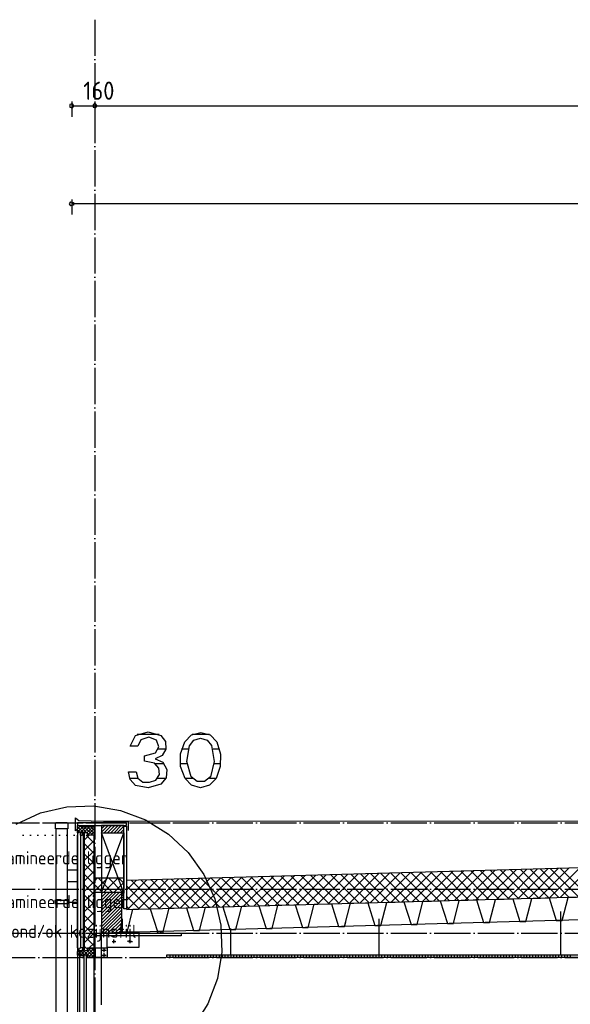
# Model space of a CAD drawing. Extents: x -37450 to 20409, y -12428 to 23550.
# Tile 11 of 55: x -31839 to -28043, y -2015 to 4772. Entities that reach past the tile are written whole.
import ezdxf

# ---------------------------------------------------------------- set-up
doc = ezdxf.new("R2010")
doc.units = 0
doc.header["$MEASUREMENT"] = 0
for name, pattern in [('DASHDOT', [300, 250, -25, 0, -25]), ('DASHED', [75, 50, -25]), ('DOT', [50, 0, -50])]:
    doc.linetypes.add(name, pattern=pattern)
doc.layers.add('LAYER01', color=7, linetype='CONTINUOUS')
doc.layers.add('LAYER107', color=2, linetype='DOT')
doc.styles.get("Standard").update_dxf_attribs({"font": 'isocp.shx'})

msp = doc.modelspace()

# ---------------------------------------------------------------- linework, layer by layer
at = {"layer": 'LAYER01', "color": 1, "linetype": 'DASHDOT'}
for p, q in [((-31320.5658, 4772.46895), (-31320.5658, -10757.59505)), ((-32582.25405, -764.12645), (-3736.12745, -764.12645)), ((-32582.25405, -1222.1264), (-3736.12745, -1222.1264)), ((-32582.25405, -1524.12615), (-3736.12745, -1524.12615)), ((-32582.25405, -1693.5932), (-3736.12745, -1693.5932))]:
    msp.add_line(p, q, dxfattribs=at)
at = {"layer": 'LAYER01', "color": 1, "linetype": 'Continuous'}
for p, q in [((-31480.5664, 4208.5926), (-31480.5664, 4103.5946)), ((-31320.5658, 4208.5926), (-31320.5658, 4103.5946)), ((-31475.9308, 4192.85925), (-31492.7002, 4187.4115)), ((-31492.7002, 4187.4115), (-31492.7002, 4169.77575)), ((-31492.7002, 4169.77575), (-31475.9308, 4164.3276)), ((-31465.567, 4178.59345), (-31475.9308, 4192.85925)), ((-31475.9308, 4164.3276), (-31465.567, 4178.59345)), ((-31465.567, 4178.59345), (-31465.567, 4178.59345)), ((-31315.9302, 4192.85925), (-31332.70265, 4187.4115)), ((-31332.70265, 4187.4115), (-31332.70265, 4169.77575)), ((-31332.70265, 4169.77575), (-31315.9302, 4164.3276)), ((-31305.5664, 4178.59345), (-31315.9302, 4192.85925)), ((-31315.9302, 4164.3276), (-31305.5664, 4178.59345)), ((-31305.5664, 4178.59345), (-31305.5664, 4178.59345)), ((-31694.3878, -695.71125), (-31513.6017, -653.6581)), ((-31513.6017, -653.6581), (-31328.0823, -647.6805)), ((-31328.0823, -647.6805), (-31144.96155, -678.0136)), ((-31144.96155, -678.0136), (-30971.2799, -743.48705)), ((-31863.4979, -772.2268), (-31694.3878, -695.71125)), ((-31455.2521, -819.5945), (-31455.2521, -729.5947)), ((-31455.2521, -729.5947), (-31431.25305, -748.5937)), ((-30971.2799, -743.48705), (-30813.70545, -841.58715)), ((-31510.5652, -764.12645), (-31590.567, -764.12645)), ((-31590.567, -805.4695), (-31590.567, -7333.4694)), ((-31510.5652, -805.4695), (-31510.5652, -7333.4694)), ((-31445.2545, -811.59305), (-31455.2521, -819.5945)), ((-31103.25315, -764.5941), (-31439.56605, -764.5941)), ((-31439.56605, -764.5941), (-31439.56605, -782.5935)), ((-31439.56605, -782.5935), (-31103.25315, -782.5935)), ((-31439.56605, -782.5935), (-31409.56725, -782.5935)), ((-31439.56605, -832.59365), (-31439.56605, -782.5935)), ((-31431.25305, -748.5937), (-31092.25465, -757.5947)), ((-31409.56725, -782.5935), (-31409.56725, -791.59445)), ((-31409.56725, -791.59445), (-31351.56555, -791.59445)), ((-31351.56555, -791.59445), (-31351.56555, -782.5935)), ((-31351.56555, -782.5935), (-31340.567, -782.5935)), ((-31346.56675, -751.6246), (-9229.19005, -750.68685)), ((-31340.567, -782.5935), (-31340.567, -791.59445)), ((-31340.567, -791.59445), (-31325.5646, -791.59445)), ((-31325.5646, -791.59445), (-31325.5646, -849.59355)), ((-31120.62685, -782.5935), (-31275.5646, -782.5935)), ((-31275.5646, -782.5935), (-31275.5646, -832.59365)), ((-31120.75195, -1356.9701), (-31120.75195, -787.47005)), ((-31120.75195, -787.47005), (-31102.7527, -787.47005)), ((-31120.62685, -832.59365), (-31120.62685, -782.5935)), ((-31103.25315, -782.5935), (-31103.25315, -764.5941)), ((-31102.7527, -787.47005), (-31102.7527, -1356.9701)), ((-31092.25465, -757.5947), (-31092.25465, -817.5953)), ((-31432.5653, -832.59365), (-31439.56605, -832.59365)), ((-31439.56605, -832.7198), (-31439.56605, -1651.87645)), ((-31439.56605, -1626.3754), (-31439.56605, -849.59355)), ((-31429.56545, -827.59335), (-31432.5653, -832.59365)), ((-31420.5658, -827.59335), (-31429.56545, -827.59335)), ((-31420.5658, -832.59365), (-31420.5658, -827.59335)), ((-31372.5647, -832.59365), (-31420.5658, -832.59365)), ((-31420.5658, -832.59365), (-31404.81565, -832.59365)), ((-31420.5658, -849.59355), (-31420.5658, -832.59365)), ((-31404.81565, -849.59355), (-31420.5658, -849.59355)), ((-31420.5658, -849.7197), (-31420.19045, -1629.87635)), ((-31404.81565, -832.59365), (-31404.81565, -849.59355)), ((-31400.5646, -836.5943), (-31400.6897, -1638.68675)), ((-31400.5646, -836.5943), (-31394.5648, -836.5943)), ((-31394.5648, -836.5943), (-31394.68995, -1638.68675)), ((-31394.5648, -849.59355), (-31394.5648, -1631.40795)), ((-31372.5647, -849.59355), (-31372.5647, -832.59365)), ((-31325.5646, -849.59355), (-31372.5647, -849.59355)), ((-31354.87975, -849.59355), (-31354.56545, -849.59355)), ((-31326.3794, -849.59355), (-31326.3794, -1626.62525)), ((-31325.5646, -1627.37505), (-31325.5646, -849.59355)), ((-31325.5646, -1626.3754), (-31325.5646, -849.59355)), ((-31275.5646, -832.59365), (-31120.62685, -832.59365)), ((-31275.5646, -832.59365), (-31275.5646, -1244.1265)), ((-31275.5646, -1244.1265), (-31120.62685, -832.59365)), ((-31120.62685, -1249.5944), (-31275.5646, -832.59365)), ((-31120.62685, -832.59365), (-31120.62685, -1249.5944)), ((-20258.25195, -863.40665), (-31102.7527, -1161.34395)), ((-30813.70545, -841.58715), (-30678.29895, -968.54325)), ((-30678.29895, -968.54325), (-30570.2606, -1119.4763)), ((-31102.7527, -1361.43835), (-20258.25195, -1063.50115)), ((-31510.5652, -1087.96805), (-31439.56605, -1087.96805)), ((-31325.7538, -1244.1265), (-31325.7538, -1144.1263)), ((-31325.7538, -1144.1263), (-31120.75195, -1144.1263)), ((-31120.75195, -1144.1263), (-31120.75195, -1244.1265)), ((-30570.2606, -1119.4763), (-30493.74695, -1288.5845)), ((-31510.5652, -1167.9697), (-31439.56605, -1167.9697)), ((-31120.75195, -1244.1265), (-31325.7538, -1244.1265)), ((-31135.5652, -1244.1265), (-31275.5646, -1244.1265)), ((-31275.5646, -1244.1265), (-31275.5646, -1524.0322)), ((-20258.25195, -1222.1264), (-31270.94115, -1524.12615)), ((-20258.25195, -1222.1264), (-31270.2545, -1524.12615)), ((-31120.75195, -1250.2204), (-31135.7544, -1250.2204)), ((-31135.7544, -1250.2204), (-31135.7544, -1278.22035)), ((-31135.7544, -1278.22035), (-31120.75195, -1278.22035)), ((-31135.5652, -1521.21905), (-31135.5652, -1244.1265)), ((-31120.75195, -1278.22035), (-31120.75195, -1250.2204)), ((-30493.74695, -1288.5845), (-30451.69065, -1469.37325)), ((-31505.5664, -1300.47035), (-31595.5658, -1300.47035)), ((-31595.5658, -1300.47035), (-31595.5658, -1320.4689)), ((-31595.5658, -1320.4689), (-31505.5664, -1320.4689)), ((-31505.5664, -1320.4689), (-31505.5664, -1300.47035)), ((-31505.5664, -1310.4684), (-31439.56605, -1310.4684)), ((-31102.7527, -1356.9701), (-31120.75195, -1356.9701)), ((-28107.5653, -1673.59465), (-28107.5653, -1375.15755)), ((-31130.5664, -1429.03225), (-31135.5652, -1429.03225)), ((-31135.5652, -1429.03225), (-31135.5652, -1524.0322)), ((-31130.5664, -1519.4995), (-31130.5664, -1429.03225)), ((-30451.69065, -1469.37325), (-30445.71535, -1654.89255)), ((-29361.56615, -1673.59465), (-29361.56615, -1426.00135)), ((-31325.8148, -1524.0322), (-30725.2533, -1524.0322)), ((-31325.8148, -1542.03165), (-31325.8148, -1524.0322)), ((-30725.2533, -1542.03165), (-31325.8148, -1542.03165)), ((-31275.5646, -1524.0322), (-31135.5652, -1521.21905)), ((-31275.5646, -2018.7189), (-31275.5646, -1524.0322)), ((-31237.00255, -1624.0324), (-31237.00255, -1524.0322)), ((-31237.00255, -1524.0322), (-31135.5652, -1524.0322)), ((-31135.5652, -1516.0308), (-31017.0044, -1516.0308)), ((-31135.5652, -1524.0322), (-31135.5652, -1516.0308)), ((-31135.5652, -1524.0322), (-31060.5652, -1524.0322)), ((-31060.5652, -1519.4995), (-31130.5664, -1519.4995)), ((-31060.5652, -1524.0322), (-31060.5652, -1519.4995)), ((-31017.0044, -1516.0308), (-31017.0044, -1624.0324)), ((-30848.88, -1512.562), (-30889.8163, -1513.6877)), ((-30889.8163, -1513.6877), (-30889.8163, -1524.12615)), ((-30889.8163, -1524.12615), (-30848.8159, -1524.12615)), ((-30848.8159, -1524.12615), (-30848.88, -1512.562)), ((-30725.2533, -1524.0322), (-30725.2533, -1542.03165)), ((-30383.25195, -1673.59465), (-30383.25195, -1493.46895)), ((-31404.69055, -1624.68815), (-31430.2521, -1631.4375)), ((-31404.69055, -1646.68825), (-31404.69055, -1624.68815)), ((-31372.5647, -1642.37575), (-31372.5647, -1626.3754)), ((-31372.5647, -1626.3754), (-31353.56445, -1626.3754)), ((-31353.56445, -1626.3754), (-31325.5646, -1626.3754)), ((-31325.5646, -1626.3754), (-31325.5646, -1693.3754)), ((-31325.5646, -1626.62525), (-31325.3784, -1626.62525)), ((-31325.5646, -1693.3754), (-31325.5646, -1626.62525)), ((-31315.567, -1626.62525), (-31325.5646, -1626.62525)), ((-31325.5646, -1626.62525), (-31325.5646, -1693.3754)), ((-31325.3784, -1626.62525), (-31235.62925, -1626.6575)), ((-31315.567, -1693.3754), (-31315.567, -1626.62525)), ((-31017.0044, -1624.0324), (-31237.00255, -1624.0324)), ((-31235.62925, -1626.6575), (-31235.62925, -1693.3754)), ((-31202.3163, -1582.4692), (-31175.3174, -1582.4692)), ((-31189.3158, -1594.4688), (-31189.3158, -1569.46995)), ((-31181.31715, -1582.4692), (-31189.3158, -1582.4692)), ((-31181.31715, -1582.4692), (-31181.31715, -1582.4692)), ((-31089.3158, -1582.4692), (-31062.3169, -1582.4692)), ((-31076.3153, -1594.4688), (-31076.3153, -1569.46995)), ((-31068.31665, -1582.4692), (-31076.3153, -1582.4692)), ((-31068.31665, -1582.4692), (-31068.31665, -1582.4692)), ((-31439.56605, -1651.87645), (-31372.5647, -1642.37575)), ((-31439.56605, -1676.3756), (-31439.56605, -1651.87645)), ((-31439.56605, -1675.37595), (-31439.56605, -2503.87515)), ((-31432.5653, -1676.3756), (-31439.56605, -1676.3756)), ((-31429.56545, -1671.37525), (-31432.5653, -1676.3756)), ((-31430.2521, -1631.4375), (-31431.0669, -1645.68865)), ((-31431.0669, -1645.68865), (-31428.12805, -1645.1889)), ((-31420.5658, -1671.37525), (-31429.56545, -1671.37525)), ((-31428.12805, -1645.1889), (-31423.44055, -1649.5632)), ((-31423.44055, -1649.5632), (-31418.5669, -1648.81345)), ((-31423.31545, -2474.74935), (-31423.31545, -1675.37595)), ((-31421.31655, -1675.37595), (-31402.3163, -1675.37595)), ((-31421.31655, -1692.37595), (-31421.31655, -1675.37595)), ((-31402.3163, -1692.37595), (-31421.31655, -1692.37595)), ((-31420.5658, -1676.3756), (-31420.5658, -1671.37525)), ((-31372.5647, -1676.3756), (-31420.5658, -1676.3756)), ((-31418.5669, -1648.81345), (-31417.31565, -1643.56325)), ((-31417.31565, -1643.56325), (-31411.3159, -1642.6874)), ((-31411.3159, -1642.6874), (-31409.56725, -1647.43785)), ((-31409.56725, -1647.43785), (-31404.69055, -1646.68825)), ((-31402.3163, -1675.37595), (-31402.3163, -1692.37595)), ((-31394.81505, -1638.68675), (-31400.6897, -1638.68675)), ((-31395.44065, -2483.62655), (-31395.44065, -1679.3766)), ((-31378.56445, -2483.62655), (-31378.56445, -1679.3766)), ((-31372.5647, -1693.3754), (-31372.5647, -1676.3756)), ((-31325.5646, -1693.3754), (-31372.5647, -1693.3754)), ((-31325.5646, -2470.37505), (-31325.5646, -1692.1259)), ((-31235.62925, -1693.3754), (-31325.5646, -1693.3754)), ((-31325.5646, -1693.3754), (-31315.567, -1693.3754)), ((-31270.31555, -1643.0315), (-31243.31665, -1643.0315)), ((-31270.31555, -1676.0317), (-31243.31665, -1676.0317)), ((-31257.31505, -1655.031), (-31257.31505, -1630.03215)), ((-31249.3164, -1643.0315), (-31257.31505, -1643.0315)), ((-31257.31505, -1688.0312), (-31257.31505, -1663.03255)), ((-31249.3164, -1676.0317), (-31257.31505, -1676.0317)), ((-31249.3164, -1643.0315), (-31249.3164, -1643.0315)), ((-31249.3164, -1676.0317), (-31249.3164, -1676.0317)), ((-30824.2523, -1693.5932), (-30824.2523, -1673.59465)), ((-30824.2523, -1673.59465), (-9769.2528, -1673.59465)), ((-9720.25225, -1693.5932), (-30824.2523, -1693.5932)), ((-30445.71535, -1654.89255), (-30476.04675, -1838.01175)), ((-30476.04675, -1838.01175), (-30541.5222, -2011.6947)), ((-30541.5222, -2011.6947), (-30639.62095, -2169.2684))]:
    msp.add_line(p, q, dxfattribs=at)
at = {"layer": 'LAYER01', "color": 5, "linetype": 'Continuous'}
for p, q in [((-31480.5664, 4178.59345), (-6631.56435, 4178.59345)), ((-31592.81615, -805.4695), (-31592.81615, -764.5941)), ((-31592.81615, -764.5941), (-31507.81555, -764.5941)), ((-31507.81555, -805.4695), (-31592.81615, -805.4695)), ((-31507.81555, -764.5941), (-31507.81555, -805.4695)), ((-31416.93725, -782.5935), (-31439.56605, -805.22215)), ((-31397.7051, -832.59365), (-31439.56605, -790.7335)), ((-31403.31115, -791.59445), (-31439.56605, -827.84825)), ((-31425.33265, -827.59335), (-31439.56605, -813.35955)), ((-31375.0763, -832.59365), (-31425.0763, -782.5935)), ((-31380.6854, -791.59445), (-31420.5658, -831.47525)), ((-31358.05665, -791.59445), (-31399.057, -832.59365)), ((-31335.4492, -849.59355), (-31393.4479, -791.59445)), ((-31335.42785, -791.59445), (-31376.4282, -832.59365)), ((-31325.56765, -836.8491), (-31370.82215, -791.59445)), ((-31325.5646, -804.3586), (-31370.80385, -849.59355)), ((-31349.057, -782.59595), (-31351.56555, -785.10475)), ((-31325.56765, -814.2231), (-31351.56555, -788.2222)), ((-31275.56765, -806.5111), (-31251.64795, -782.5935)), ((-31275.56765, -783.885), (-31274.27675, -782.5935)), ((-31275.5646, -829.13725), (-31229.0222, -782.5935)), ((-31256.39345, -832.59365), (-31206.39345, -782.5935)), ((-31233.7677, -832.59365), (-31183.7677, -782.5935)), ((-31211.1389, -832.59365), (-31161.1389, -782.5935)), ((-31188.51015, -832.59365), (-31138.51015, -782.5935)), ((-31165.8844, -832.59365), (-31120.62685, -787.3389)), ((-31143.2556, -832.59365), (-31120.62685, -809.96505)), ((-31420.3308, -832.59365), (-31420.5658, -832.35855)), ((-31394.56785, -883.1949), (-31360.96495, -849.59355)), ((-31326.3794, -903.96795), (-31380.75255, -849.59355)), ((-31358.078, -849.59355), (-31372.56775, -835.10485)), ((-31325.5646, -826.9847), (-31348.17505, -849.59355)), ((-31394.56785, -953.90615), (-31326.3794, -885.71865)), ((-31326.3794, -974.6792), (-31394.5648, -906.49155)), ((-31394.56785, -1024.6174), (-31326.3794, -956.4274)), ((-31326.3794, -1045.3904), (-31394.5648, -977.2003)), ((-31394.56785, -1095.32615), (-31326.3794, -1027.1386)), ((-31326.3794, -1116.09915), (-31394.5648, -1047.91155)), ((-28549.98475, -1291.30365), (-28344.2383, -1085.5582)), ((-28477.27965, -1289.3095), (-28271.53015, -1083.55915)), ((-28404.5685, -1287.3104), (-28198.822, -1081.5624)), ((-28331.86035, -1285.3137), (-28126.1139, -1079.5658)), ((-28122.36025, -1279.55635), (-28317.1051, -1084.811)), ((-28259.1522, -1283.3146), (-28053.40575, -1077.5667)), ((-28053.5431, -1277.6661), (-28248.2849, -1082.92075)), ((-28186.4441, -1281.318), (-27980.69765, -1075.5701)), ((-27984.7229, -1275.7759), (-28179.46775, -1081.03055)), ((-28113.73595, -1279.3214), (-27907.98645, -1073.5709)), ((-27915.9027, -1273.88565), (-28110.6476, -1079.1403)), ((-31394.56785, -1166.03735), (-31326.3794, -1097.84985)), ((-31326.3794, -1186.8104), (-31394.5648, -1118.6228)), ((-31325.7538, -1238.6463), (-31231.23475, -1144.1263)), ((-31325.7538, -1167.9351), (-31301.94395, -1144.1263)), ((-31198.35205, -1244.1265), (-31298.35205, -1144.1263)), ((-31260.52245, -1244.1265), (-31160.52245, -1144.1263)), ((-31127.6428, -1244.1265), (-31227.63975, -1144.1263)), ((-31120.75195, -1180.3034), (-31156.93055, -1144.1263)), ((-31022.06725, -1359.22155), (-30816.31775, -1153.47365)), ((-30949.35915, -1357.22495), (-30743.6096, -1151.47705)), ((-30876.64795, -1355.22585), (-30670.9015, -1149.48035)), ((-30803.9398, -1353.22915), (-30598.19335, -1147.48125)), ((-30599.881, -1347.6228), (-30794.62585, -1152.87745)), ((-30731.23475, -1351.23255), (-30525.48525, -1145.48465)), ((-30531.0608, -1345.7325), (-30725.80565, -1150.98715)), ((-30658.52355, -1349.23345), (-30452.7771, -1143.48555)), ((-30462.2406, -1343.8422), (-30656.98545, -1149.09685)), ((-30393.4204, -1341.95205), (-30588.1653, -1147.2066)), ((-30585.81545, -1347.2368), (-30380.06895, -1141.48885)), ((-30324.6002, -1340.0593), (-30519.3451, -1145.3164)), ((-30513.1073, -1345.23765), (-30307.36085, -1139.49225)), ((-30255.78005, -1338.169), (-30450.5249, -1143.42365)), ((-30440.39915, -1343.241), (-30234.6527, -1137.49315)), ((-30186.95985, -1336.2787), (-30381.7047, -1141.53335)), ((-30367.69105, -1341.2444), (-30161.94155, -1135.4965)), ((-30118.13965, -1334.38855), (-30312.8845, -1139.6432)), ((-30294.9829, -1339.2453), (-30089.23645, -1133.4998)), ((-30049.31945, -1332.49825), (-30244.06435, -1137.7529)), ((-30222.2748, -1337.2486), (-30016.5283, -1131.5007)), ((-29980.49925, -1330.608), (-30175.24415, -1135.86265)), ((-30149.56665, -1335.252), (-29943.8202, -1129.5041)), ((-29911.68215, -1328.7153), (-30106.42395, -1133.97235)), ((-30076.8585, -1333.2529), (-29871.109, -1127.505)), ((-29842.86195, -1326.82505), (-30037.6068, -1132.0797)), ((-30004.1504, -1331.2562), (-29798.40395, -1125.5083)), ((-29774.04175, -1324.93475), (-29968.7866, -1130.1894)), ((-29931.44225, -1329.2571), (-29725.6958, -1123.5117)), ((-29705.22155, -1323.0445), (-29899.96645, -1128.29915)), ((-29858.73415, -1327.26295), (-29652.9846, -1121.5126)), ((-29636.40135, -1321.1543), (-29831.14625, -1126.40895)), ((-29786.026, -1325.2639), (-29580.2765, -1119.5159)), ((-29567.5812, -1319.26155), (-29762.32605, -1124.5187)), ((-29713.31785, -1323.2647), (-29507.5714, -1117.5193)), ((-29498.761, -1317.37125), (-29693.50585, -1122.6259)), ((-29640.60975, -1321.2681), (-29434.8633, -1115.5202)), ((-29429.9408, -1315.4811), (-29624.68565, -1120.73575)), ((-29567.9016, -1319.27145), (-29362.1521, -1113.5236)), ((-29361.1206, -1313.5908), (-29555.8655, -1118.84545)), ((-29495.1935, -1317.2724), (-29289.44395, -1111.5244)), ((-29292.3004, -1311.69805), (-29487.0453, -1116.9552)), ((-29422.48535, -1315.27565), (-29216.73585, -1109.5278)), ((-29223.4802, -1309.80785), (-29418.2251, -1115.0649)), ((-29349.77415, -1313.2766), (-29144.0277, -1107.53115)), ((-29154.66005, -1307.9176), (-29349.40795, -1113.17225)), ((-29085.8429, -1306.0273), (-29280.5847, -1111.28195)), ((-29277.0691, -1311.28245), (-29071.3196, -1105.53205)), ((-29017.01965, -1304.13705), (-29211.7676, -1109.3917)), ((-29204.36095, -1309.28335), (-28998.61145, -1103.53535)), ((-28948.2025, -1302.2444), (-29142.9474, -1107.5015)), ((-29131.6498, -1307.28415), (-28925.9033, -1101.53875)), ((-28879.3823, -1300.3541), (-29074.1272, -1105.60875)), ((-29058.94165, -1305.28755), (-28853.1952, -1099.53965)), ((-28810.56215, -1298.4638), (-29005.307, -1103.71845)), ((-28986.23655, -1303.29095), (-28780.48705, -1097.54305)), ((-28741.74195, -1296.57365), (-28936.4868, -1101.8282)), ((-28913.5254, -1301.29425), (-28707.77895, -1095.54635)), ((-28672.92175, -1294.68335), (-28867.66665, -1099.938)), ((-28840.81725, -1299.29515), (-28635.0708, -1093.54725)), ((-28604.10155, -1292.7931), (-28798.84645, -1098.04775)), ((-28768.1122, -1297.29855), (-28562.36265, -1091.55065)), ((-28535.28135, -1290.90035), (-28730.02625, -1096.15745)), ((-28695.401, -1295.3019), (-28489.65455, -1089.55155)), ((-28466.4612, -1289.01015), (-28661.20605, -1094.2648)), ((-28622.69285, -1293.30275), (-28416.9464, -1087.55485)), ((-28397.641, -1287.11985), (-28592.38585, -1092.3745)), ((-28328.8208, -1285.2296), (-28523.56565, -1090.48425)), ((-28260.0006, -1283.3394), (-28454.7455, -1088.59395)), ((-28191.18345, -1281.44665), (-28385.9253, -1086.7038)), ((-31394.56785, -1236.7486), (-31326.3794, -1168.5611)), ((-31326.3794, -1257.52165), (-31394.56785, -1189.33155)), ((-31269.0613, -1244.1265), (-31325.7538, -1187.4363)), ((-31189.81325, -1244.1265), (-31120.75195, -1175.0656)), ((-31102.75575, -1298.4886), (-30961.734, -1157.46945)), ((-31102.75575, -1227.7774), (-31034.44215, -1159.4661)), ((-30943.9789, -1357.07645), (-31102.7527, -1198.30285)), ((-31094.77235, -1361.21815), (-30889.0259, -1155.47275)), ((-30875.1587, -1355.18625), (-31069.90355, -1160.44085)), ((-30806.34155, -1353.296), (-31001.08335, -1158.55065)), ((-30737.5183, -1351.4057), (-30932.26625, -1156.66035)), ((-30668.70115, -1349.51295), (-30863.44605, -1154.7701)), ((-31394.56785, -1307.45985), (-31326.3794, -1239.2723)), ((-31326.3794, -1328.2304), (-31394.56785, -1260.04275)), ((-31275.56765, -1367.0622), (-31152.6306, -1244.1265)), ((-31275.56765, -1344.43605), (-31175.25635, -1244.1265)), ((-31275.5646, -1321.8075), (-31197.88515, -1244.1265)), ((-31275.5646, -1299.1789), (-31220.5139, -1244.1265)), ((-31275.5646, -1276.55275), (-31243.13965, -1244.1265)), ((-31275.5646, -1253.9242), (-31265.76845, -1244.1265)), ((-31275.5646, -1389.6883), (-31135.5652, -1249.68845)), ((-31275.5646, -1412.3168), (-31135.5652, -1272.31705)), ((-31135.7544, -1270.5925), (-31120.75195, -1255.59175)), ((-31012.79905, -1358.96675), (-31102.75575, -1269.01405)), ((-31394.56785, -1378.17105), (-31326.3794, -1309.98105)), ((-31326.3794, -1398.9416), (-31394.56785, -1330.754)), ((-31275.5646, -1434.9429), (-31135.5652, -1294.9456)), ((-31275.5646, -1457.5715), (-31135.5652, -1317.57175)), ((-31275.5646, -1480.2001), (-31135.5652, -1340.20035)), ((-31081.61925, -1360.8595), (-31102.75575, -1339.7253)), ((-31394.56785, -1448.8798), (-31326.3794, -1380.6923)), ((-31326.3794, -1469.65285), (-31394.56785, -1401.46525)), ((-31275.5646, -1502.8262), (-31135.5652, -1362.82645)), ((-31274.115, -1524.00245), (-31135.56825, -1385.45505)), ((-31251.02235, -1523.53735), (-31135.5652, -1408.08105)), ((-31394.56785, -1519.59105), (-31326.3794, -1451.4035)), ((-31326.3794, -1540.36405), (-31394.56785, -1472.17645)), ((-31227.93275, -1523.0747), (-31135.5652, -1430.70965)), ((-31204.8401, -1522.612), (-31135.5652, -1453.33575)), ((-31181.7505, -1522.1469), (-31135.5652, -1475.96435)), ((-31394.56785, -1590.3023), (-31326.3794, -1522.11475)), ((-31326.3794, -1611.0752), (-31394.56785, -1542.8852)), ((-31158.65785, -1521.68415), (-31135.5652, -1498.59045)), ((-30889.8163, -1519.87065), (-30883.45945, -1513.5145)), ((-30871.4447, -1524.12615), (-30860.1898, -1512.87375)), ((-31346.18225, -1626.3754), (-31396.18225, -1676.3756)), ((-31377.9236, -1630.24005), (-31394.5648, -1613.59635)), ((-31325.5646, -1628.3844), (-31373.5565, -1676.3756)), ((-31368.81105, -1626.3754), (-31372.5647, -1630.12865)), ((-31325.56765, -1671.6301), (-31370.8191, -1626.3754)), ((-31362.7289, -1629.17615), (-31326.3794, -1592.826)), ((-31325.56765, -1649.0015), (-31348.19335, -1626.3754)), ((-31413.19885, -1648.13805), (-31439.56605, -1674.50505)), ((-31433.9569, -1676.3756), (-31439.56605, -1670.76665)), ((-31411.3281, -1676.3756), (-31436.2915, -1651.41145)), ((-31386.8347, -1644.39965), (-31418.808, -1676.3731)), ((-31388.7024, -1676.3756), (-31416.4734, -1648.60325)), ((-31349.0753, -1693.3754), (-31396.65835, -1645.7926)), ((-31326.44655, -1693.3754), (-31376.8402, -1642.9819)), ((-31371.7041, -1693.3754), (-31372.5647, -1692.51195)), ((-31325.5646, -1651.013), (-31367.9291, -1693.3779)), ((-31325.5646, -1673.6416), (-31345.30335, -1693.3754)), ((-30804.25415, -1673.59465), (-30804.25415, -1693.5932)), ((-30784.25295, -1673.59465), (-30784.25295, -1693.5932)), ((-30764.25475, -1673.59465), (-30764.25475, -1693.5932)), ((-30744.25355, -1673.59465), (-30744.25355, -1693.5932)), ((-30724.2523, -1673.59465), (-30724.2523, -1693.5932)), ((-30704.25415, -1673.59465), (-30704.25415, -1693.5932)), ((-30684.25295, -1673.59465), (-30684.25295, -1693.5932)), ((-30664.2517, -1673.59465), (-30664.2517, -1693.5932)), ((-30644.25355, -1673.59465), (-30644.25355, -1693.5932)), ((-30624.2523, -1673.59465), (-30624.2523, -1693.5932)), ((-30604.25415, -1673.59465), (-30604.25415, -1693.5932)), ((-30584.25295, -1673.59465), (-30584.25295, -1693.5932)), ((-30564.25475, -1673.59465), (-30564.25475, -1693.5932)), ((-30544.25355, -1673.59465), (-30544.25355, -1693.5932)), ((-30524.2523, -1673.59465), (-30524.2523, -1693.5932)), ((-30504.25415, -1673.59465), (-30504.25415, -1693.5932)), ((-30484.25295, -1673.59465), (-30484.25295, -1693.5932)), ((-30464.25475, -1673.59465), (-30464.25475, -1693.5932)), ((-30444.25355, -1673.59465), (-30444.25355, -1693.5932)), ((-30424.2523, -1673.59465), (-30424.2523, -1693.5932)), ((-30404.25415, -1673.59465), (-30404.25415, -1693.5932)), ((-30384.25295, -1673.59465), (-30384.25295, -1693.5932)), ((-30364.2517, -1673.59465), (-30364.2517, -1693.5932)), ((-30344.25355, -1673.59465), (-30344.25355, -1693.5932)), ((-30324.2523, -1673.59465), (-30324.2523, -1693.5932)), ((-30304.25415, -1673.59465), (-30304.25415, -1693.5932)), ((-30284.25295, -1673.59465), (-30284.25295, -1693.5932)), ((-30264.25475, -1673.59465), (-30264.25475, -1693.5932)), ((-30244.25355, -1673.59465), (-30244.25355, -1693.5932)), ((-30224.2523, -1673.59465), (-30224.2523, -1693.5932)), ((-30204.25415, -1673.59465), (-30204.25415, -1693.5932)), ((-30184.25295, -1673.59465), (-30184.25295, -1693.5932)), ((-30164.25475, -1673.59465), (-30164.25475, -1693.5932)), ((-30144.25355, -1673.59465), (-30144.25355, -1693.5932)), ((-30124.2523, -1673.59465), (-30124.2523, -1693.5932)), ((-30104.25415, -1673.59465), (-30104.25415, -1693.5932)), ((-30084.25295, -1673.59465), (-30084.25295, -1693.5932)), ((-30064.2517, -1673.59465), (-30064.2517, -1693.5932)), ((-30044.25355, -1673.59465), (-30044.25355, -1693.5932)), ((-30024.2523, -1673.59465), (-30024.2523, -1693.5932)), ((-30004.25415, -1673.59465), (-30004.25415, -1693.5932)), ((-29984.25295, -1673.59465), (-29984.25295, -1693.5932)), ((-29964.25475, -1673.59465), (-29964.25475, -1693.5932)), ((-29944.25355, -1673.59465), (-29944.25355, -1693.5932)), ((-29924.2523, -1673.59465), (-29924.2523, -1693.5932)), ((-29904.25415, -1673.59465), (-29904.25415, -1693.5932)), ((-29884.25295, -1673.59465), (-29884.25295, -1693.5932)), ((-29864.2517, -1673.59465), (-29864.2517, -1693.5932)), ((-29844.25355, -1673.59465), (-29844.25355, -1693.5932)), ((-29824.2523, -1673.59465), (-29824.2523, -1693.5932)), ((-29804.25415, -1673.59465), (-29804.25415, -1693.5932)), ((-29784.25295, -1673.59465), (-29784.25295, -1693.5932)), ((-29764.25475, -1673.59465), (-29764.25475, -1693.5932)), ((-29744.25355, -1673.59465), (-29744.25355, -1693.5932)), ((-29724.2523, -1673.59465), (-29724.2523, -1693.5932)), ((-29704.25415, -1673.59465), (-29704.25415, -1693.5932)), ((-29684.25295, -1673.59465), (-29684.25295, -1693.5932)), ((-29664.25475, -1673.59465), (-29664.25475, -1693.5932)), ((-29644.25355, -1673.59465), (-29644.25355, -1693.5932)), ((-29624.2523, -1673.59465), (-29624.2523, -1693.5932)), ((-29604.25415, -1673.59465), (-29604.25415, -1693.5932)), ((-29584.25295, -1673.59465), (-29584.25295, -1693.5932)), ((-29564.2517, -1673.59465), (-29564.2517, -1693.5932)), ((-29544.25355, -1673.59465), (-29544.25355, -1693.5932)), ((-29524.2523, -1673.59465), (-29524.2523, -1693.5932)), ((-29504.25415, -1673.59465), (-29504.25415, -1693.5932)), ((-29484.25295, -1673.59465), (-29484.25295, -1693.5932)), ((-29464.25475, -1673.59465), (-29464.25475, -1693.5932)), ((-29444.25355, -1673.59465), (-29444.25355, -1693.5932)), ((-29424.2523, -1673.59465), (-29424.2523, -1693.5932)), ((-29404.25415, -1673.59465), (-29404.25415, -1693.5932)), ((-29384.25295, -1673.59465), (-29384.25295, -1693.5932)), ((-29364.25475, -1673.59465), (-29364.25475, -1693.5932)), ((-29344.25355, -1673.59465), (-29344.25355, -1693.5932)), ((-29324.2523, -1673.59465), (-29324.2523, -1693.5932)), ((-29304.25415, -1673.59465), (-29304.25415, -1693.5932)), ((-29284.25295, -1673.59465), (-29284.25295, -1693.5932)), ((-29264.2517, -1673.59465), (-29264.2517, -1693.5932)), ((-29244.25355, -1673.59465), (-29244.25355, -1693.5932)), ((-29224.2523, -1673.59465), (-29224.2523, -1693.5932)), ((-29204.25415, -1673.59465), (-29204.25415, -1693.5932)), ((-29184.25295, -1673.59465), (-29184.25295, -1693.5932)), ((-29164.25475, -1673.59465), (-29164.25475, -1693.5932)), ((-29144.25355, -1673.59465), (-29144.25355, -1693.5932)), ((-29124.2523, -1673.59465), (-29124.2523, -1693.5932)), ((-29104.25415, -1673.59465), (-29104.25415, -1693.5932)), ((-29084.25295, -1673.59465), (-29084.25295, -1693.5932)), ((-29064.2517, -1673.59465), (-29064.2517, -1693.5932)), ((-29044.25355, -1673.59465), (-29044.25355, -1693.5932)), ((-29024.2523, -1673.59465), (-29024.2523, -1693.5932)), ((-29004.25415, -1673.59465), (-29004.25415, -1693.5932)), ((-28984.25295, -1673.59465), (-28984.25295, -1693.5932)), ((-28964.2517, -1673.59465), (-28964.2517, -1693.5932)), ((-28944.25355, -1673.59465), (-28944.25355, -1693.5932)), ((-28924.2523, -1673.59465), (-28924.2523, -1693.5932)), ((-28904.25415, -1673.59465), (-28904.25415, -1693.5932)), ((-28884.25295, -1673.59465), (-28884.25295, -1693.5932)), ((-28864.25475, -1673.59465), (-28864.25475, -1693.5932)), ((-28844.25355, -1673.59465), (-28844.25355, -1693.5932)), ((-28824.2523, -1673.59465), (-28824.2523, -1693.5932)), ((-28804.25415, -1673.59465), (-28804.25415, -1693.5932)), ((-28784.25295, -1673.59465), (-28784.25295, -1693.5932)), ((-28764.2517, -1673.59465), (-28764.2517, -1693.5932)), ((-28744.25355, -1673.59465), (-28744.25355, -1693.5932)), ((-28724.2523, -1673.59465), (-28724.2523, -1693.5932)), ((-28704.25415, -1673.59465), (-28704.25415, -1693.5932)), ((-28684.25295, -1673.59465), (-28684.25295, -1693.5932)), ((-28664.25475, -1673.59465), (-28664.25475, -1693.5932)), ((-28644.25355, -1673.59465), (-28644.25355, -1693.5932)), ((-28624.2523, -1673.59465), (-28624.2523, -1693.5932)), ((-28604.25415, -1673.59465), (-28604.25415, -1693.5932)), ((-28584.25295, -1673.59465), (-28584.25295, -1693.5932)), ((-28564.25475, -1673.59465), (-28564.25475, -1693.5932)), ((-28544.25355, -1673.59465), (-28544.25355, -1693.5932)), ((-28524.2523, -1673.59465), (-28524.2523, -1693.5932)), ((-28504.25415, -1673.59465), (-28504.25415, -1693.5932)), ((-28484.25295, -1673.59465), (-28484.25295, -1693.5932)), ((-28464.2517, -1673.59465), (-28464.2517, -1693.5932)), ((-28444.25355, -1673.59465), (-28444.25355, -1693.5932)), ((-28424.2523, -1673.59465), (-28424.2523, -1693.5932)), ((-28404.25415, -1673.59465), (-28404.25415, -1693.5932)), ((-28384.25295, -1673.59465), (-28384.25295, -1693.5932)), ((-28364.25475, -1673.59465), (-28364.25475, -1693.5932)), ((-28344.25355, -1673.59465), (-28344.25355, -1693.5932)), ((-28324.2523, -1673.59465), (-28324.2523, -1693.5932)), ((-28304.25415, -1673.59465), (-28304.25415, -1693.5932)), ((-28284.25295, -1673.59465), (-28284.25295, -1693.5932)), ((-28264.2517, -1673.59465), (-28264.2517, -1693.5932)), ((-28244.25355, -1673.59465), (-28244.25355, -1693.5932)), ((-28224.2523, -1673.59465), (-28224.2523, -1693.5932)), ((-28204.25415, -1673.59465), (-28204.25415, -1693.5932)), ((-28184.25295, -1673.59465), (-28184.25295, -1693.5932)), ((-28164.2517, -1673.59465), (-28164.2517, -1693.5932)), ((-28144.25355, -1673.59465), (-28144.25355, -1693.5932)), ((-28124.2523, -1673.59465), (-28124.2523, -1693.5932)), ((-28104.25415, -1673.59465), (-28104.25415, -1693.5932)), ((-28084.25295, -1673.59465), (-28084.25295, -1693.5932)), ((-28064.25475, -1673.59465), (-28064.25475, -1693.5932)), ((-28044.25355, -1673.59465), (-28044.25355, -1693.5932))]:
    msp.add_line(p, q, dxfattribs=at)
at = {"layer": 'LAYER01', "color": 3, "linetype": 'Continuous'}
for p, q in [((-31077.50245, -234.68785), (-31040.69215, -161.09425)), ((-31040.69215, -161.1264), (-30953.8788, -136.5952)), ((-31003.9398, -191.7663), (-31024.3683, -234.6656)), ((-30949.1974, -174.64765), (-31003.93065, -191.7663)), ((-30953.8788, -136.5952), (-30866.9861, -161.1759)), ((-30895.62685, -195.18805), (-30949.1974, -174.64765)), ((-30880.2063, -239.7376), (-30895.6177, -195.1831)), ((-30867.0044, -161.1264), (-30834.1217, -202.50165)), ((-30834.1217, -202.50165), (-30830.5969, -255.23075)), ((-30701.3794, -206.7671), (-30654.97435, -158.46175)), ((-30668.692, -232.9065), (-30638.9984, -194.4928)), ((-30654.97435, -158.46175), (-30590.31675, -140.6627)), ((-30638.9984, -194.4928), (-30592.89855, -179.7147)), ((-30592.89855, -179.7147), (-30546.4203, -193.69365)), ((-30590.31675, -140.6627), (-30525.65615, -158.46175)), ((-30546.4203, -193.69365), (-30516.07665, -231.57045)), ((-30525.65615, -158.46175), (-30479.30605, -206.6681)), ((-31050.93995, -234.68785), (-31077.50245, -234.68785)), ((-31024.37745, -234.68785), (-31050.93995, -234.68785)), ((-30901.75475, -281.68685), (-30880.2063, -239.7376)), ((-30830.5969, -255.23075), (-30857.6782, -300.6141)), ((-30730.69765, -289.24785), (-30701.3794, -206.79925)), ((-30686.89575, -341.84335), (-30668.70115, -233.0599)), ((-30516.06445, -231.54815), (-30497.1802, -340.72255)), ((-30479.25415, -206.7671), (-30455.6061, -289.67835)), ((-30909.87855, -353.2195), (-30979.4281, -338.90655)), ((-30979.37925, -301.45285), (-30901.6876, -281.6497)), ((-30979.37925, -338.92135), (-30979.37925, -301.45285)), ((-30857.6782, -300.6141), (-30905.896, -322.5697)), ((-30905.81665, -322.56225), (-30853.21045, -346.60855)), ((-30729.7394, -376.3627), (-30730.69765, -289.24785)), ((-30455.6061, -289.67835), (-30457.72095, -376.43195)), ((-30878.9276, -386.5834), (-30909.964, -353.217)), ((-30875.45165, -432.1226), (-30878.9276, -386.5834)), ((-30853.21045, -346.60855), (-30824.1333, -396.76205)), ((-30824.1333, -396.76205), (-30829.39455, -454.3504)), ((-30698.62975, -458.12595), (-30729.7394, -376.3627)), ((-30656.37815, -448.17245), (-30686.89575, -341.84335)), ((-30497.1802, -340.72255), (-30524.21875, -448.1279)), ((-30457.72095, -376.43195), (-30485.42785, -458.1977)), ((-31078.2379, -466.25105), (-31089.75525, -412.55455)), ((-31089.7522, -412.48525), (-31036.6272, -412.48525)), ((-31040.69215, -506.50055), (-31078.2379, -466.25105)), ((-31036.6272, -412.48525), (-31024.71315, -455.54295)), ((-31024.71315, -455.54295), (-30989.3524, -482.79325)), ((-30944.6289, -483.345), (-30901.06505, -469.81135)), ((-30901.06505, -469.81135), (-30875.45165, -432.1226)), ((-30829.39455, -454.3504), (-30866.9525, -498.3235)), ((-30654.28465, -505.40205), (-30698.59925, -458.05915)), ((-30615.97595, -479.9554), (-30656.39955, -448.1403)), ((-30524.2523, -448.17245), (-30564.65455, -479.9554)), ((-30485.44005, -458.12595), (-30529.7241, -505.40205)), ((-30952.86255, -522.95365), (-31040.75625, -506.47335)), ((-30989.3524, -482.79325), (-30944.7113, -483.35485)), ((-30867.0044, -498.32845), (-30952.86255, -522.95365)), ((-30592.0044, -522.8077), (-30654.28465, -505.40205)), ((-30564.65455, -479.9554), (-30615.97595, -479.9554)), ((-30529.7241, -505.40205), (-30592.0044, -522.8077)), ((-28558.94165, -1291.70445), (-28440.00245, -1288.4386)), ((-28440.00245, -1288.4386), (-28390.69215, -1445.1414)), ((-28349.69175, -1444.0157), (-28309.06675, -1284.84365)), ((-28309.06675, -1284.84365), (-28190.06655, -1281.59515)), ((-28190.06655, -1281.59515), (-28140.75315, -1438.29795)), ((-28099.7528, -1437.187), (-28059.1278, -1278.01495)), ((-28059.1278, -1278.01495), (-27940.12755, -1274.75155)), ((-31058.1299, -1360.236), (-30939.12965, -1356.9701)), ((-30939.12965, -1356.9701), (-30889.8163, -1513.6877)), ((-30848.88, -1512.562), (-30808.1909, -1353.37515)), ((-30808.1909, -1353.37515), (-30689.2517, -1350.12655)), ((-30689.2517, -1350.12655), (-30639.9414, -1506.82945)), ((-30598.94105, -1505.70365), (-30558.31605, -1346.5317)), ((-30558.31605, -1346.5317), (-30439.3158, -1343.2657)), ((-30439.3158, -1343.2657), (-30390.00245, -1499.9859)), ((-30349.00515, -1498.8453), (-30308.3771, -1339.67335)), ((-30308.3771, -1339.67335), (-30189.37685, -1336.40745)), ((-30189.37685, -1336.40745), (-30140.06655, -1493.1103)), ((-30099.1272, -1491.98445), (-30058.44115, -1332.8125)), ((-30058.44115, -1332.8125), (-29939.50195, -1329.54665)), ((-29939.50195, -1329.54665), (-29890.19165, -1486.24945)), ((-29849.1913, -1485.1261), (-29808.5663, -1325.95415)), ((-29808.5663, -1325.95415), (-29689.56605, -1322.6883)), ((-29689.56605, -1322.6883), (-29640.2527, -1479.3911)), ((-29599.2523, -1478.28265), (-29558.6273, -1319.1107)), ((-29558.6273, -1319.1107), (-29439.6271, -1315.84475)), ((-29439.6271, -1315.84475), (-29390.31675, -1472.54755)), ((-29349.37745, -1471.4218), (-29308.6914, -1312.24985)), ((-29308.6914, -1312.24985), (-29189.7522, -1308.9839)), ((-29189.7522, -1308.9839), (-29140.4419, -1465.6868)), ((-29099.44155, -1464.56345), (-29058.81655, -1305.3915)), ((-29058.81655, -1305.3915), (-28939.8163, -1302.12555)), ((-28939.8163, -1302.12555), (-28890.50295, -1458.82845)), ((-28849.50255, -1457.72), (-28808.87755, -1298.54795)), ((-28808.87755, -1298.54795), (-28689.8773, -1295.2821)), ((-28689.8773, -1295.2821), (-28640.567, -1451.99975)), ((-28599.6277, -1450.8765), (-28558.94165, -1291.70445)), ((-31098.7549, -1519.40555), (-31058.1299, -1360.236)), ((-28099.8169, -1437.17215), (-28092.06545, -1406.95285)), ((-30349.06615, -1498.86015), (-30341.3147, -1468.626)), ((-30140.06655, -1493.1103), (-30099.1272, -1491.98445)), ((-29890.19165, -1486.24945), (-29849.1913, -1485.1261)), ((-29640.2527, -1479.3911), (-29599.3164, -1478.28265)), ((-29619.75405, -1478.84425), (-29599.2523, -1478.28265)), ((-29599.3164, -1478.28265), (-29591.56495, -1448.0485)), ((-29390.31675, -1472.54755), (-29349.37745, -1471.4218)), ((-29140.4419, -1465.6868), (-29099.44155, -1464.56345)), ((-28890.50295, -1458.82845), (-28849.56665, -1457.72)), ((-28870.00425, -1458.2816), (-28849.50255, -1457.72)), ((-28849.56665, -1457.72), (-28841.8152, -1427.48585)), ((-28640.567, -1451.99975), (-28599.6277, -1450.8765)), ((-28390.69215, -1445.1414), (-28349.69175, -1444.0157)), ((-28140.75315, -1438.29795), (-28099.8169, -1437.17215)), ((-28120.2545, -1437.7511), (-28099.7528, -1437.187)), ((-31119.25355, -1519.96965), (-31098.7549, -1519.40555)), ((-30889.8163, -1513.6877), (-30848.88, -1512.562)), ((-30639.9414, -1506.82945), (-30598.94105, -1505.70365)), ((-30390.00245, -1499.9859), (-30349.06615, -1498.86015)), ((-30369.5038, -1499.4069), (-30349.00515, -1498.8453))]:
    msp.add_line(p, q, dxfattribs=at)
at = {"layer": 'LAYER01', "color": 2, "linetype": 'Continuous'}
for p, q in [((-30877.43225, -155.1909), (-31030.2002, -155.1909)), ((-30531.48805, -155.1909), (-30649.14245, -155.1909)), ((-30830.8502, -256.2575), (-30883.7616, -256.2575)), ((-30674.9542, -256.2575), (-30722.8668, -256.2575)), ((-30461.911, -256.2575), (-30505.4291, -256.2575)), ((-30843.0908, -357.3241), (-30903.15855, -357.3241)), ((-30683.5022, -357.3241), (-30732.5836, -357.3241)), ((-30454.98045, -357.3241), (-30496.29515, -357.3241)), ((-31022.69285, -458.39065), (-31081.9153, -458.39065)), ((-30831.21035, -458.39065), (-30889.00755, -458.39065)), ((-30646.26465, -458.39065), (-30698.4253, -458.39065)), ((-30485.58045, -458.39065), (-30530.2429, -458.39065))]:
    msp.add_line(p, q, dxfattribs=at)
at = {"layer": 'LAYER01', "color": 5, "linetype": 'DASHED'}
msp.add_line((-32582.25405, -764.12645), (-30775.50355, -764.12645), dxfattribs=at)
at = {"layer": 'LAYER01', "color": 1, "linetype": 'DOT'}
msp.add_line((-31814.25475, -849.46975), (-31354.56545, -849.46975), dxfattribs=at)
at = {"layer": 'LAYER01', "color": 1, "linetype": 'DASHED'}
for p, q in [((-31428.12805, -1645.1889), (-31417.31565, -1643.56325)), ((-31411.3159, -1642.6874), (-31404.4403, -1641.5617))]:
    msp.add_line(p, q, dxfattribs=at)
at = {"layer": 'LAYER107', "color": 1, "linetype": 'Continuous'}
for p, q in [((-31480.5664, 4208.5926), (-31480.5664, 4103.5946)), ((-31320.5658, 4208.5926), (-31320.5658, 4103.5946)), ((-31475.9308, 4192.85925), (-31492.7002, 4187.4115)), ((-31492.7002, 4187.4115), (-31492.7002, 4169.77575)), ((-31492.7002, 4169.77575), (-31475.9308, 4164.3276)), ((-31465.567, 4178.59345), (-31475.9308, 4192.85925)), ((-31475.9308, 4164.3276), (-31465.567, 4178.59345)), ((-31465.567, 4178.59345), (-31465.567, 4178.59345)), ((-31315.9302, 4192.85925), (-31332.70265, 4187.4115)), ((-31332.70265, 4187.4115), (-31332.70265, 4169.77575)), ((-31332.70265, 4169.77575), (-31315.9302, 4164.3276)), ((-31305.5664, 4178.59345), (-31315.9302, 4192.85925)), ((-31315.9302, 4164.3276), (-31305.5664, 4178.59345)), ((-31305.5664, 4178.59345), (-31305.5664, 4178.59345)), ((-31480.5664, 3533.53045), (-31480.5664, 3428.5301)), ((-31495.5658, 3503.53125), (-31485.20205, 3517.79745)), ((-31485.20205, 3489.26545), (-31495.5658, 3503.53125)), ((-31495.5658, 3503.53125), (-31495.5658, 3503.53125)), ((-31485.20205, 3517.79745), (-31468.42955, 3512.3493)), ((-31468.42955, 3494.7136), (-31485.20205, 3489.26545)), ((-31468.42955, 3512.3493), (-31468.42955, 3494.7136))]:
    msp.add_line(p, q, dxfattribs=at)
at = {"layer": 'LAYER107', "color": 5, "linetype": 'Continuous'}
for p, q in [((-31480.5664, 4178.59345), (-6631.56435, 4178.59345)), ((-9036.0008, 3503.53125), (-31480.5664, 3503.53125))]:
    msp.add_line(p, q, dxfattribs=at)

# ---------------------------------------------------------------- texts
at = {"layer": 'LAYER01', "color": 2}
msp.add_text('160', height=125, dxfattribs=at).set_placement((-31400.5646, 4220.2656))
at = {"layer": 'LAYER01', "color": 1}
for s, p in [('6042+ =bk gelamineerde ligger', (-32640.50295, -1050.37585)), ('5740+ =bk gelamineerde ligger', (-32640.50295, -1352.3756)), ('5571+ =ok plafond/ok kozijnstijl', (-32642.25465, -1557.0943))]:
    msp.add_text(s, height=90, dxfattribs=at).set_placement(p)
at = {"layer": 'LAYER107', "color": 2}
msp.add_text('160', height=125, dxfattribs=at).set_placement((-31400.5646, 4220.2656))

doc.saveas('drawing.dxf')
